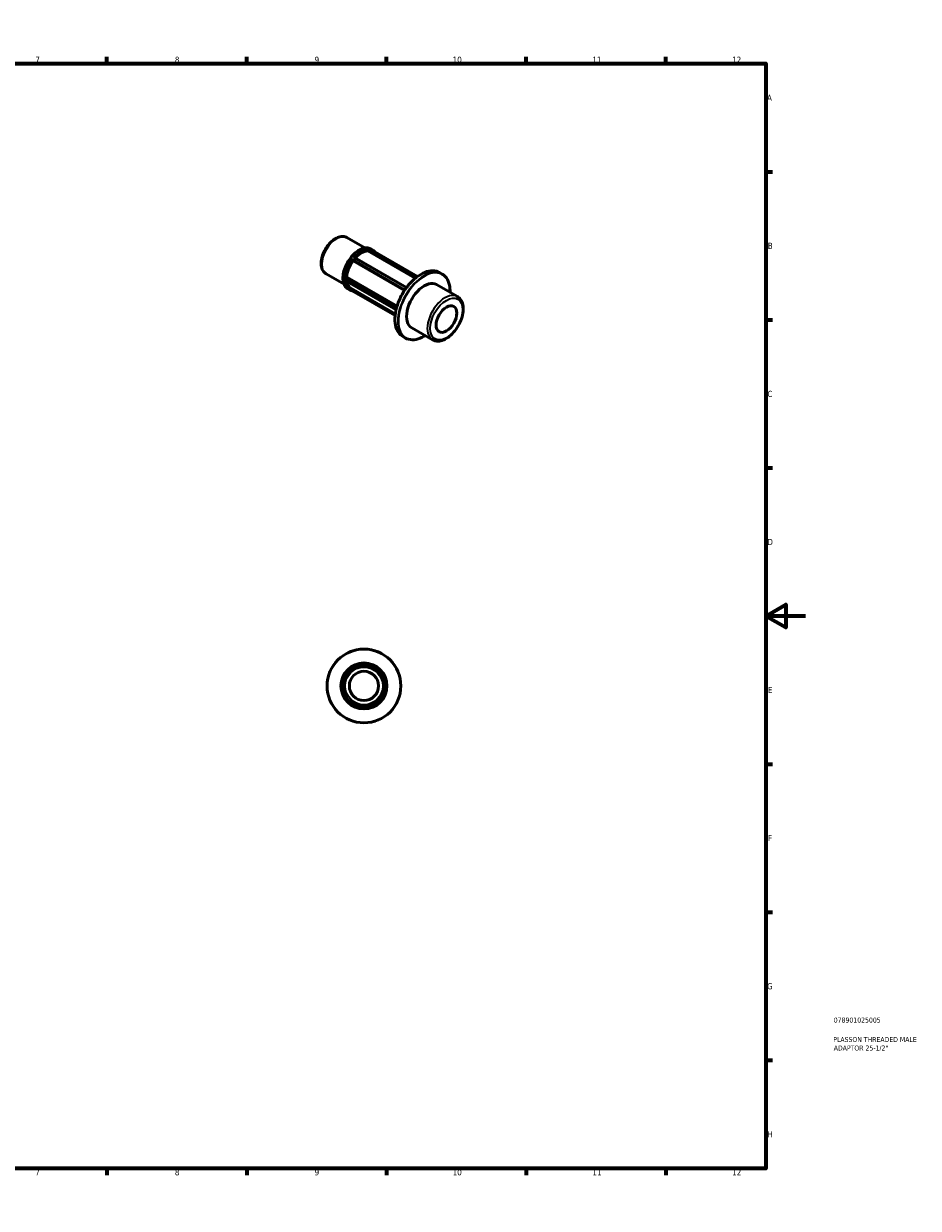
# Model space of a CAD drawing. Header units: millimetres. Extents: x 0 to 898, y 0 to 594.
# Tile 2 of 2: x 449 to 898, y 0 to 594. Entities that reach past the tile are written whole.
import ezdxf

# ---------------------------------------------------------------- set-up
doc = ezdxf.new("R2010")
doc.units = ezdxf.units.MM
for name, color, linetype, lineweight in [('Border (ANSI)', 7, 'Continuous', 70), ('Title (ISO)', 7, 'Continuous', 50), ('Visible (ANSI)', 7, 'Continuous', 50), ('Visible Narrow (ANSI)', 7, 'Continuous', 35)]:
    doc.layers.add(name, color=color, linetype=linetype, lineweight=lineweight)
doc.styles.add('Note Text (ANSI)', font='tahoma.ttf')
doc.styles.add('Note Text (ISO)', font='tahoma.ttf')

# ---------------------------------------------------------------- blocks, each defined once
blk = doc.blocks.new('Borders Default Border')
at = {"layer": 'Border (ANSI)'}
for p, q in [((70.08, 574), (70.08, 577.45)), ((140.17, 574), (140.17, 577.45)), ((210.25, 574), (210.25, 577.45)), ((280.33, 574), (280.33, 577.45)), ((350.42, 574), (350.42, 577.45)), ((490.58, 574), (490.58, 577.45)), ((560.67, 574), (560.67, 577.45)), ((630.75, 574), (630.75, 577.45)), ((700.83, 574), (700.83, 577.45)), ((770.92, 574), (770.92, 577.45)), ((20, 519.75), (16.55, 519.75)), ((821, 519.75), (824.45, 519.75)), ((20, 445.5), (16.55, 445.5)), ((821, 445.5), (824.45, 445.5)), ((20, 371.25), (16.55, 371.25)), ((821, 371.25), (824.45, 371.25)), ((20, 222.75), (16.55, 222.75)), ((821, 222.75), (824.45, 222.75)), ((20, 148.5), (16.55, 148.5)), ((821, 148.5), (824.45, 148.5)), ((20, 74.25), (16.55, 74.25)), ((821, 74.25), (824.45, 74.25)), ((70.08, 20), (70.08, 16.55)), ((140.17, 20), (140.17, 16.55)), ((210.25, 20), (210.25, 16.55)), ((280.33, 20), (280.33, 16.55)), ((350.42, 20), (350.42, 16.55)), ((490.58, 20), (490.58, 16.55)), ((560.67, 20), (560.67, 16.55)), ((630.75, 20), (630.75, 16.55)), ((700.83, 20), (700.83, 16.55)), ((770.92, 20), (770.92, 16.55))]:
    blk.add_line(p, q, dxfattribs=at)
at = {"layer": 'Border (ANSI)', "flags": 128}
for points in [[(420.5, 594), (420.5, 574), (414.73, 584), (426.27, 584), (420.5, 574)], [(20, 20), (20, 574), (821, 574), (821, 20), (20, 20)], [(0, 297), (20, 297), (10, 302.77), (10, 291.23), (20, 297)], [(841, 297), (821, 297), (831, 302.77), (831, 291.23), (821, 297)], [(420.5, 0), (420.5, 20), (414.73, 10), (426.27, 10), (420.5, 20)]]:
    blk.add_lwpolyline(points, dxfattribs=at)
at = {"layer": 'Border (ANSI)', "attachment_point": 7, "style": 'Note Text (ANSI)'}
for s, insert, char_height in [('1', (34.35, 574.4), 3.05), ('2', (104.2, 574.4), 3.05), ('3', (174.26, 574.34), 3.05), ('4', (244.23, 574.4), 3.05), ('5', (314.48, 574.34), 3.05), ('6', (384.49, 574.34), 3.05), ('7', (454.6, 574.4), 3.05), ('8', (524.63, 574.33), 3.05), ('9', (594.7, 574.34), 3.05), ('10', (663.96, 574.34), 3.048), ('11', (734.04, 574.4), 3.048), ('12', (804.13, 574.4), 3.048), ('A', (16.78, 555.35), 3.05), ('A', (821.63, 555.35), 3.05), ('B', (17.15, 481.1), 3.05), ('B', (821.99, 481.1), 3.05), ('C', (16.95, 406.8), 3.05), ('C', (821.8, 406.8), 3.05), ('D', (16.96, 332.6), 3.05), ('D', (821.81, 332.6), 3.05), ('E', (17.21, 258.35), 3.05), ('E', (822.05, 258.35), 3.05), ('F', (17.29, 184.1), 3.05), ('F', (822.14, 184.1), 3.05), ('G', (16.81, 109.79), 3.05), ('G', (821.66, 109.79), 3.05), ('H', (16.97, 35.6), 3.05), ('H', (821.81, 35.6), 3.05), ('1', (34.35, 16.55), 3.05), ('2', (104.2, 16.55), 3.05), ('3', (174.26, 16.49), 3.05), ('4', (244.23, 16.55), 3.05), ('5', (314.48, 16.49), 3.05), ('6', (384.49, 16.49), 3.05), ('7', (454.6, 16.55), 3.05), ('8', (524.63, 16.48), 3.05), ('9', (594.7, 16.49), 3.05), ('10', (663.96, 16.49), 3.048), ('11', (734.04, 16.55), 3.048), ('12', (804.13, 16.55), 3.048)]:
    blk.add_mtext(s, dxfattribs=dict(at, insert=insert, char_height=char_height))
blk = doc.blocks.new('Title Blocks ISO')
at = {"layer": 'Title (ISO)', "color": 232, "true_color": 0xca0064, "style": 'Note Text (ISO)'}
for tag, p in [('PART_NUMBER_001', (34.08, 73.13)), ('DESCRIPTION_001', (33.84, 63.4)), ('DESCRIPTION_002', (34.09, 59.12))]:
    blk.add_attdef(tag, p, '', height=2.5, dxfattribs=at)

msp = doc.modelspace()

# ---------------------------------------------------------------- linework, layer by layer
at = {"layer": 'Visible (ANSI)'}
for p, q in [((610.933, 486.722), (619.916, 481.549)), ((613.981, 475.084), (613.683, 475.508)), ((614.673, 476.818), (640.852, 461.743)), ((621.366, 480.022), (621.663, 480.789)), ((645.149, 466.326), (621.366, 480.022)), ((622.552, 480.969), (646.351, 467.264)), ((622.884, 481.049), (623.79, 480.527)), ((639.785, 460.224), (613.981, 475.084)), ((600.476, 468.563), (609.458, 463.39)), ((610.043, 465.187), (635.55, 450.499)), ((610.207, 466.545), (610.801, 466.887)), ((610.801, 466.887), (636.046, 452.35)), ((657.357, 469.246), (658.737, 468.451)), ((611.381, 461.074), (612.287, 460.552)), ((612.958, 461.375), (635.19, 448.572)), ((613.585, 460.076), (635.083, 447.696)), ((613.683, 460.214), (613.919, 460.821)), ((655.89, 463.167), (666.322, 457.159)), ((643.415, 441.502), (653.846, 435.495)), ((638.893, 437.182), (640.272, 436.388))]:
    msp.add_line(p, q, dxfattribs=at)
for radius in [18.5, 11.525, 10.477, 7.334]:
    msp.add_circle((619.464, 261.927), radius, dxfattribs=at)
for centre, major_axis, start_param, end_param in [((618.186, 470.454), (5.229, 9.08), 0.3399513, 1.2035659), ((618.186, 470.454), (-5.229, -9.08), 4.5287415, 5.4157679), ((618.186, 470.454), (-5.229, -9.08), 5.6799921, 6.2831853), ((649.653, 452.334), (6.238, 10.832), 0, 3.1415927)]:
    msp.add_ellipse(centre, major_axis=major_axis, ratio=0.5780931, start_param=start_param, end_param=end_param, dxfattribs=at)
msp.add_ellipse((660.825, 445.901), major_axis=(-3.66, -6.356), ratio=0.5780931, dxfattribs=at)
for points, knots in [([(610.933, 486.722), (610.367, 487.048), (609.727, 487.237), (608.342, 487.343), (607.595, 487.24), (606.02, 486.743), (605.191, 486.316), (603.572, 485.182), (602.783, 484.468), (601.337, 482.84), (600.68, 481.929), (599.555, 479.999), (599.087, 478.98), (598.383, 476.927), (598.147, 475.891), (597.944, 473.892), (597.977, 472.929), (598.341, 471.188), (598.667, 470.403), (599.511, 469.267), (599.96, 468.86), (600.476, 468.563)], [5.4997209, 5.4997209, 5.4997209, 5.4997209, 5.7692038, 5.7692038, 6.061863, 6.061863, 6.3900213, 6.3900213, 6.727103, 6.727103, 7.061754, 7.061754, 7.3950061, 7.3950061, 7.729515, 7.729515, 8.066545, 8.066545, 8.3956026, 8.3956026, 8.6413135, 8.6413135, 8.6413135, 8.6413135]), ([(622.884, 481.049), (622.268, 481.404), (621.557, 481.591), (620.01, 481.619), (619.171, 481.452), (617.445, 480.777), (616.558, 480.262), (614.833, 478.938), (613.995, 478.128), (612.456, 476.299), (611.755, 475.28), (610.556, 473.135), (610.059, 472.009), (609.32, 469.761), (609.078, 468.64), (608.875, 466.513), (608.914, 465.507), (609.277, 463.716), (609.6, 462.929), (610.418, 461.783), (610.866, 461.37), (611.381, 461.074)], [5.4997209, 5.4997209, 5.4997209, 5.4997209, 5.8086362, 5.8086362, 6.1250068, 6.1250068, 6.4475238, 6.4475238, 6.7705055, 6.7705055, 7.0929713, 7.0929713, 7.4152411, 7.4152411, 7.7377675, 7.7377675, 8.0608057, 8.0608057, 8.3829441, 8.3829441, 8.6413135, 8.6413135, 8.6413135, 8.6413135]), ([(613.678, 475.515), (613.67, 475.526), (613.662, 475.54), (613.645, 475.574), (613.637, 475.595), (613.618, 475.648), (613.609, 475.68), (613.596, 475.736), (613.591, 475.76), (613.583, 475.808), (613.58, 475.832), (613.578, 475.855), (613.578, 475.856), (613.578, 475.857)], [-0.03867886, -0.03867886, -0.03867886, -0.03867886, -0.032649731, -0.032649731, -0.025445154, -0.025445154, -0.015622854, -0.015622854, -0.007952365, -0.007952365, 0, 0, 0.000290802, 0.000290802, 0.000290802, 0.000290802]), ([(614.362, 476.832), (614.363, 476.832), (614.364, 476.832), (614.394, 476.84), (614.424, 476.845), (614.483, 476.851), (614.513, 476.852), (614.571, 476.849), (614.601, 476.845), (614.644, 476.832), (614.66, 476.826), (614.673, 476.818)], [-0.09441335, -0.09441335, -0.09441335, -0.09441335, -0.094056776, -0.094056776, -0.082800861, -0.082800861, -0.072065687, -0.072065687, -0.060835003, -0.060835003, -0.053651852, -0.053651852, -0.053651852, -0.053651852]), ([(621.667, 480.801), (621.673, 480.82), (621.679, 480.839), (621.69, 480.88), (621.696, 480.902), (621.706, 480.949), (621.71, 480.973), (621.714, 481.01), (621.716, 481.024), (621.716, 481.048), (621.716, 481.058), (621.715, 481.066), (621.715, 481.066), (621.715, 481.066)], [-0.03867886, -0.03867886, -0.03867886, -0.03867886, -0.032649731, -0.032649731, -0.025445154, -0.025445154, -0.015622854, -0.015622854, -0.007952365, -0.007952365, 0, 0, 0.000290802, 0.000290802, 0.000290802, 0.000290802]), ([(622.499, 480.994), (622.5, 480.994), (622.501, 480.993), (622.519, 480.986), (622.536, 480.978), (622.552, 480.969)], [-0.0944133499, -0.0944133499, -0.0944133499, -0.0944133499, -0.0940567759, -0.0940567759, -0.0870619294, -0.0870619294, -0.0870619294, -0.0870619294]), ([(624.853, 479.643), (624.768, 479.743), (624.678, 479.837), (624.343, 480.161), (624.076, 480.362), (623.79, 480.527)], [5.30060352, 5.30060352, 5.30060352, 5.30060352, 5.3558765, 5.3558765, 5.49972085, 5.49972085, 5.49972085, 5.49972085]), ([(657.357, 469.246), (656.368, 469.815), (655.225, 470.113), (652.737, 470.144), (651.389, 469.868), (648.622, 468.767), (647.202, 467.935), (644.441, 465.8), (643.101, 464.498), (640.637, 461.556), (639.513, 459.918), (637.594, 456.471), (636.799, 454.663), (635.617, 451.057), (635.231, 449.26), (634.908, 445.855), (634.972, 444.249), (635.549, 441.39), (636.063, 440.138), (637.36, 438.312), (638.073, 437.654), (638.893, 437.182)], [5.4997209, 5.4997209, 5.4997209, 5.4997209, 5.8126988, 5.8126988, 6.1305438, 6.1305438, 6.4521496, 6.4521496, 6.7739979, 6.7739979, 7.0955243, 7.0955243, 7.4169316, 7.4169316, 7.7385001, 7.7385001, 8.0603895, 8.0603895, 8.3817441, 8.3817441, 8.6413135, 8.6413135, 8.6413135, 8.6413135]), ([(609.901, 466.377), (609.902, 466.378), (609.902, 466.378), (609.919, 466.388), (609.938, 466.399), (609.978, 466.422), (610, 466.434), (610.047, 466.46), (610.073, 466.474), (610.12, 466.499), (610.14, 466.51), (610.173, 466.527), (610.185, 466.533), (610.197, 466.539)], [-0.09441335, -0.09441335, -0.09441335, -0.09441335, -0.094056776, -0.094056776, -0.082800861, -0.082800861, -0.072065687, -0.072065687, -0.060835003, -0.060835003, -0.05243373, -0.05243373, -0.046623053, -0.046623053, -0.046623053, -0.046623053]), ([(610.043, 465.187), (610.03, 465.195), (610.017, 465.203), (609.985, 465.228), (609.967, 465.246), (609.933, 465.284), (609.917, 465.306), (609.902, 465.329), (609.902, 465.33), (609.901, 465.331)], [-0.020410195, -0.020410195, -0.020410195, -0.020410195, -0.015622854, -0.015622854, -0.007952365, -0.007952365, 0, 0, 0.000290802, 0.000290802, 0.000290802, 0.000290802]), ([(662.638, 459.281), (662.679, 460.538), (662.589, 461.728), (662.08, 464.243), (661.566, 465.496), (660.269, 467.322), (659.556, 467.979), (658.737, 468.451)], [4.67399817, 4.67399817, 4.67399817, 4.67399817, 4.91879687, 4.91879687, 5.24015141, 5.24015141, 5.49972085, 5.49972085, 5.49972085, 5.49972085]), ([(612.287, 460.552), (612.366, 460.506), (612.447, 460.463), (612.612, 460.383), (612.697, 460.345), (612.867, 460.276), (612.954, 460.244), (613.131, 460.186), (613.22, 460.16), (613.402, 460.114), (613.494, 460.093), (613.587, 460.076)], [2.3581282, 2.3581282, 2.3581282, 2.3581282, 2.39799628, 2.39799628, 2.43786435, 2.43786435, 2.47773243, 2.47773243, 2.5176005, 2.5176005, 2.55746858, 2.55746858, 2.55746858, 2.55746858]), ([(613.587, 460.076), (613.588, 460.075), (613.588, 460.075), (613.594, 460.076), (613.6, 460.079), (613.615, 460.093), (613.624, 460.104), (613.642, 460.132), (613.651, 460.146), (613.666, 460.175), (613.672, 460.188), (613.678, 460.202)], [-0.084541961, -0.084541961, -0.084541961, -0.084541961, -0.082800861, -0.082800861, -0.072065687, -0.072065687, -0.060835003, -0.060835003, -0.05243373, -0.05243373, -0.046623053, -0.046623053, -0.046623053, -0.046623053]), ([(653.846, 435.495), (654.519, 435.108), (655.283, 434.886), (656.939, 434.775), (657.834, 434.909), (659.713, 435.529), (660.698, 436.05), (662.62, 437.42), (663.554, 438.278), (665.267, 440.228), (666.046, 441.319), (667.38, 443.626), (667.934, 444.842), (668.767, 447.29), (669.044, 448.521), (669.283, 450.891), (669.243, 452.028), (668.817, 454.08), (668.435, 455), (667.452, 456.333), (666.926, 456.812), (666.322, 457.159)], [2.3581282, 2.3581282, 2.3581282, 2.3581282, 2.6342494, 2.6342494, 2.9321164, 2.9321164, 3.2600823, 3.2600823, 3.5943332, 3.5943332, 3.9264264, 3.9264264, 4.2573998, 4.2573998, 4.5894544, 4.5894544, 4.9236806, 4.9236806, 5.251761, 5.251761, 5.4997209, 5.4997209, 5.4997209, 5.4997209]), ([(640.272, 436.388), (641.261, 435.818), (642.404, 435.52), (644.893, 435.49), (646.24, 435.766), (648.459, 436.649), (649.313, 437.086), (650.162, 437.617)], [2.3581282, 2.3581282, 2.3581282, 2.3581282, 2.67110619, 2.67110619, 2.9889511, 2.9889511, 3.18385088, 3.18385088, 3.18385088, 3.18385088])]:
    msp.add_open_spline(points, degree=3, knots=knots, dxfattribs=at)
for points in [[(613.683, 475.508), (613.682, 475.511), (613.68, 475.513), (613.678, 475.515)], [(621.663, 480.789), (621.664, 480.793), (621.666, 480.797), (621.667, 480.801)], [(610.197, 466.539), (610.2, 466.541), (610.204, 466.543), (610.207, 466.545)], [(613.678, 460.202), (613.68, 460.206), (613.682, 460.21), (613.683, 460.214)]]:
    msp.add_open_spline(points, degree=3, dxfattribs=at)
at = {"layer": 'Visible Narrow (ANSI)'}
for p, q in [((640.046, 460.614), (613.578, 475.857)), ((613.678, 475.515), (639.909, 460.41)), ((614.362, 476.832), (640.766, 461.627)), ((621.667, 480.801), (645.84, 466.881)), ((646.058, 467.048), (621.715, 481.066)), ((622.499, 480.994), (646.347, 467.261)), ((609.901, 466.377), (635.792, 451.468)), ((635.562, 450.553), (609.901, 465.331)), ((635.871, 451.755), (610.197, 466.539)), ((635.101, 447.866), (613.678, 460.202))]:
    msp.add_line(p, q, dxfattribs=at)
for radius in [18.29, 11.316, 9.43]:
    msp.add_circle((619.464, 261.927), radius, dxfattribs=at)
for centre, major_axis, start_param, end_param in [((605.704, 477.642), (-5.229, -9.08), 3.1415927, 6.2831853), ((617.132, 471.061), (-5.751, -9.988), 3.1415927, 6.2831853), ((618.038, 470.54), (-5.751, -9.988), 4.5042401, 5.4402693), ((618.186, 470.454), (5.647, 9.806), 1.3812052, 2.2801188), ((618.038, 470.54), (5.751, 9.988), 0.3154499, 1.2514791), ((618.186, 470.454), (5.647, 9.806), 0.3340077, 1.23191), ((618.038, 470.54), (5.751, 9.988), 0, 0.2042815), ((618.186, 470.454), (5.647, 9.806), 6.2157264, 6.3506442), ((648.125, 453.214), (-9.232, -16.032), 3.1415927, 6.2831853), ((649.504, 452.42), (9.232, 16.032), 0, 3.1415926), ((649.653, 452.334), (-9.128, -15.85), 2.3232291, 7.1015489), ((618.038, 470.54), (-5.751, -9.988), 5.5514376, 6.2831853), ((618.186, 470.454), (-5.647, -9.806), 5.579598, 6.468909), ((660.084, 446.327), (6.238, 10.832), 0, 3.1415927)]:
    msp.add_ellipse(centre, major_axis=major_axis, ratio=0.5780931, start_param=start_param, end_param=end_param, dxfattribs=at)
msp.add_ellipse((660.825, 445.901), major_axis=(-5.715, -9.924), ratio=0.5780931, dxfattribs=at)

# ---------------------------------------------------------------- block references
msp.add_blockref('Borders Default Border', (0, 0))
msp.add_blockref('Title Blocks ISO', (821, 20)).add_auto_attribs({'PART_NUMBER_001': '078901025005', 'DESCRIPTION_001': 'PLASSON THREADED MALE', 'DESCRIPTION_002': 'ADAPTOR 25-1/2"'})

doc.saveas('drawing.dxf')
